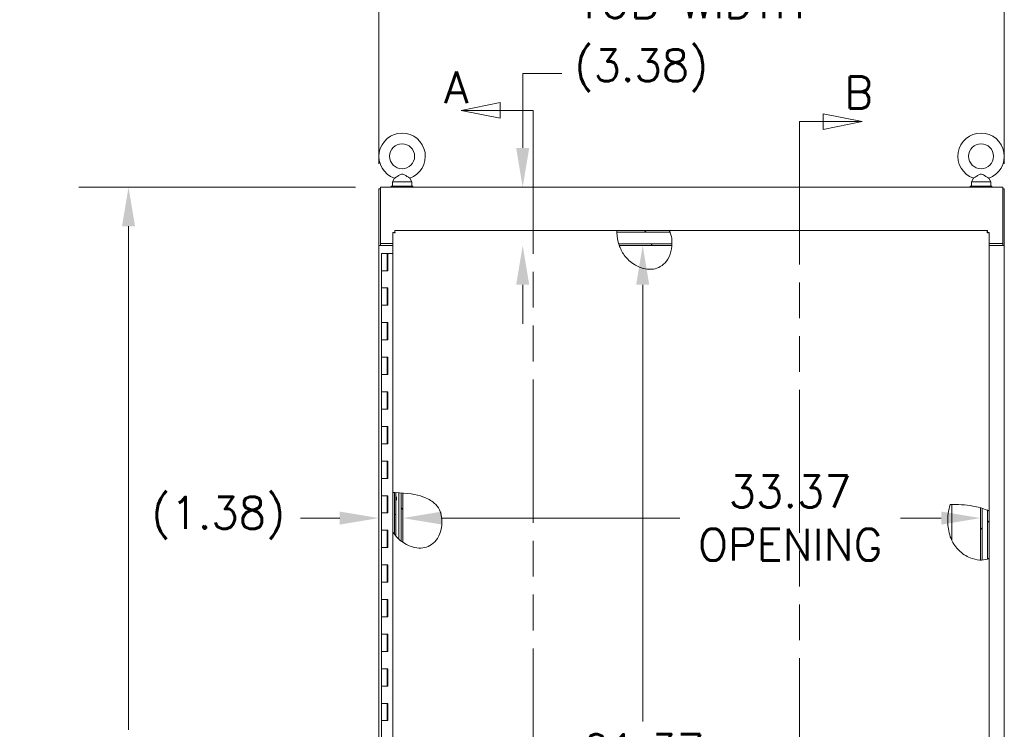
# Model space of a CAD drawing. Header units: inches. Extents: x 3 to 388, y 9 to 244.
# Tile 31 of 53: x 123 to 180, y 151 to 192. Entities that reach past the tile are written whole.
import ezdxf

# ---------------------------------------------------------------- set-up
doc = ezdxf.new("R2010")
doc.units = ezdxf.units.IN
doc.header["$LTSCALE"] = 23
doc.header["$MEASUREMENT"] = 0
doc.linetypes.add('DOUBLE_DASH_CHAIN', pattern=[1.2403, 0.6614, -0.0827, 0.1654, -0.0827, 0.1654, -0.0827])
for name, color, linetype, lineweight in [('Dimension (ANSI)', 7, 'Continuous', 5), ('Hatch (ANSI)', 7, 'Continuous', 5), ('Section Line (ANSI)', 7, 'DOUBLE_DASH_CHAIN', 5), ('Symbol (ANSI)', 7, 'Continuous', 5), ('Visible (ANSI)', 7, 'Continuous', 5)]:
    doc.layers.add(name, color=color, linetype=linetype, lineweight=lineweight)
doc.styles.add('ROMANS', font='romans.shx')
doc.dimstyles.new('Default (ANSI)', dxfattribs={"dimscale": 23, "dimtxt": 0.08, "dimasz": 0.098425, "dimexe": 0.125, "dimexo": 0.0625, "dimgap": 0.031496, "dimtad": 0, "dimtih": 1, "dimtoh": 1, "dimrnd": 1e-08, "dimzin": 0, "dimdsep": 46, "dimtxsty": 'ROMANS', "dimcen": 0.09, "dimdle": 0.393701, "dimclrd": 256, "dimclre": 256, "dimclrt": 256, "dimadec": 0, "dimazin": 0, "dimtfac": 1.25, "dimtofl": 0, "dimtmove": 0, "dimatfit": 3, "dimfxl": 0, "dimtolj": 1, "dimtzin": 0, "dimlwd": -1, "dimlwe": -1, "dimarcsym": 0})
doc.dimstyles.new('Default (ANSI)$7', dxfattribs={"dimscale": 23, "dimtxt": 0.08, "dimasz": 0.098425, "dimexe": 0.125, "dimexo": 0.0625, "dimgap": 0.031496, "dimtad": 0, "dimtih": 1, "dimtoh": 1, "dimrnd": 1e-08, "dimzin": 0, "dimdsep": 46, "dimtxsty": 'ROMANS', "dimcen": 0.09, "dimdle": 0.393701, "dimclrd": 256, "dimclre": 256, "dimclrt": 256, "dimadec": 0, "dimazin": 0, "dimtfac": 1.25, "dimtofl": 0, "dimtmove": 0, "dimatfit": 3, "dimfxl": 0, "dimtolj": 1, "dimtzin": 0, "dimlwd": -1, "dimlwe": -1, "dimarcsym": 0})

# ---------------------------------------------------------------- blocks, each defined once
blk = doc.blocks.new('2dTransSection0')
at = {"layer": 'Section Line (ANSI)', "linetype": 'Continuous'}
for p, q in [((6.5655, 8.137), (6.4675, 8.1175)), ((6.5655, 8.098), (6.5655, 8.137)), ((6.5655, 8.1175), (6.4675, 8.1175)), ((6.4675, 8.1175), (6.5655, 8.098)), ((6.6478, 8.1175), (6.5655, 8.1175)), ((6.6478, 8.1175), (6.6478, 8.1016)), ((6.5327, 4.448), (6.4347, 4.4285)), ((6.5327, 4.4285), (6.4347, 4.4285)), ((6.4347, 4.4285), (6.5327, 4.409)), ((6.5327, 4.409), (6.5327, 4.448)), ((6.6478, 4.4285), (6.5327, 4.4285)), ((6.6478, 4.4444), (6.6478, 4.4285))]:
    blk.add_line(p, q, dxfattribs=at)
at = {"layer": 'Section Line (ANSI)', "linetype": 'DOUBLE_DASH_CHAIN', "ltscale": 0.023691}
blk.add_line((6.6478, 8.1175), (6.6478, 4.4285), dxfattribs=at)
at = {"layer": 'Section Line (ANSI)', "linetype": 'Continuous', "flags": 128}
for points in [[(6.5655, 8.137), (6.4675, 8.1175)], [(6.5327, 4.448), (6.4347, 4.4285)]]:
    blk.add_lwpolyline(points, dxfattribs=at)
at = {"layer": 'Section Line (ANSI)'}
for points in [[(6.5655, 8.137), (6.4675, 8.1175), (6.5655, 8.098), (6.5655, 8.137)], [(6.5327, 4.448), (6.4347, 4.4285), (6.5327, 4.409), (6.5327, 4.448)]]:
    blk.add_solid(points, dxfattribs=at)
at = {"layer": 'Section Line (ANSI)', "insert": (6.4242, 8.1352), "char_height": 0.08, "attachment_point": 7, "line_spacing_factor": 2.283283, "style": 'ROMANS'}
blk.add_mtext('A', dxfattribs=at)
at = {"layer": 'Section Line (ANSI)', "insert": (6.3928, 4.3154), "char_height": 0.08, "attachment_point": 7, "style": 'ROMANS'}
blk.add_mtext('A', dxfattribs=at)
blk = doc.blocks.new('2dTransSection1')
at = {"layer": 'Section Line (ANSI)', "linetype": 'DOUBLE_DASH_CHAIN', "ltscale": 0.023624}
blk.add_line((7.3166, 8.0892), (7.3166, 4.5281), dxfattribs=at)
at = {"layer": 'Section Line (ANSI)', "linetype": 'Continuous'}
for p, q in [((7.3166, 8.0892), (7.3166, 8.0734)), ((7.3166, 8.0892), (7.3765, 8.0892)), ((7.4745, 8.0892), (7.3765, 8.1087)), ((7.3765, 8.1087), (7.3765, 8.0697)), ((7.3765, 8.0892), (7.4745, 8.0892)), ((7.3765, 8.0697), (7.4745, 8.0892)), ((7.3166, 4.5439), (7.3166, 4.5281)), ((7.3166, 4.5281), (7.3989, 4.5281)), ((7.4969, 4.5281), (7.3989, 4.5476)), ((7.3989, 4.5476), (7.3989, 4.5086)), ((7.3989, 4.5281), (7.4969, 4.5281)), ((7.3989, 4.5086), (7.4969, 4.5281))]:
    blk.add_line(p, q, dxfattribs=at)
at = {"layer": 'Section Line (ANSI)', "linetype": 'Continuous', "flags": 128}
for points in [[(7.3765, 8.0697), (7.4745, 8.0892)], [(7.3989, 4.5086), (7.4969, 4.5281)]]:
    blk.add_lwpolyline(points, dxfattribs=at)
at = {"layer": 'Section Line (ANSI)'}
for points in [[(7.3765, 8.0697), (7.4745, 8.0892), (7.3765, 8.1087), (7.3765, 8.0697)], [(7.3989, 4.5086), (7.4969, 4.5281), (7.3989, 4.5476), (7.3989, 4.5086)]]:
    blk.add_solid(points, dxfattribs=at)
at = {"layer": 'Section Line (ANSI)', "char_height": 0.08, "attachment_point": 7, "style": 'ROMANS'}
for insert in [(7.4294, 8.1224), (7.5249, 4.4584)]:
    blk.add_mtext('B', dxfattribs=dict(at, insert=insert))
blk = doc.blocks.new('*D10')
at = {"layer": 'Defpoints', "color": 0}
for p in [(180.117, 194.491), (143.992, 182.171), (180.117, 182.171)]:
    blk.add_point(p, dxfattribs=at)
at = {"layer": 'Dimension (ANSI)'}
for p, q in [((143.992, 183.609), (143.992, 197.366)), ((180.117, 183.609), (180.117, 197.366)), ((146.256, 194.491), (154.057, 194.491)), ((177.853, 194.491), (170.051, 194.491))]:
    blk.add_line(p, q, dxfattribs=at)
for points in [[(146.256, 194.868), (146.256, 194.113), (143.992, 194.491)], [(177.853, 194.868), (177.853, 194.113), (180.117, 194.491)]]:
    blk.add_solid(points, dxfattribs=at)
at = {"layer": 'Dimension (ANSI)', "insert": (162.054, 194.491), "char_height": 1.84, "attachment_point": 5, "style": 'ROMANS'}
blk.add_mtext('\\A1;36.12\\PTUB WIDTH', dxfattribs=at)
blk = doc.blocks.new('*D11')
at = {"layer": 'Defpoints', "color": 0}
for p in [(144.085, 182.265), (129.531, 110.14), (144.085, 110.14)]:
    blk.add_point(p, dxfattribs=at)
at = {"layer": 'Dimension (ANSI)'}
for p, q in [((142.648, 182.265), (126.656, 182.265)), ((129.531, 180.001), (129.531, 150.913)), ((129.531, 112.404), (129.531, 141.491)), ((142.648, 110.14), (126.656, 110.14))]:
    blk.add_line(p, q, dxfattribs=at)
for points in [[(129.154, 180.001), (129.908, 180.001), (129.531, 182.265)], [(129.154, 112.404), (129.908, 112.404), (129.531, 110.14)]]:
    blk.add_solid(points, dxfattribs=at)
at = {"layer": 'Dimension (ANSI)', "insert": (129.531, 146.202), "char_height": 1.84, "attachment_point": 5, "style": 'ROMANS'}
blk.add_mtext('\\A1;72.12\\PTUB\\PHEIGHT', dxfattribs=at)
blk = doc.blocks.new('*D37')
at = {"layer": 'Defpoints', "color": 0}
for p in [(145.367, 163.424), (178.742, 163.424), (178.742, 163.143)]:
    blk.add_point(p, dxfattribs=at)
at = {"layer": 'Dimension (ANSI)'}
for p, q in [((147.631, 163.143), (161.374, 163.143)), ((176.478, 163.143), (174.126, 163.143))]:
    blk.add_line(p, q, dxfattribs=at)
for points in [[(147.631, 163.52), (147.631, 162.766), (145.367, 163.143)], [(176.478, 163.52), (176.478, 162.766), (178.742, 163.143)]]:
    blk.add_solid(points, dxfattribs=at)
at = {"layer": 'Dimension (ANSI)', "insert": (167.75, 163.143), "char_height": 1.84, "attachment_point": 5, "style": 'ROMANS'}
blk.add_mtext('\\A1;33.37\\POPENING', dxfattribs=at)
blk = doc.blocks.new('*D38')
at = {"layer": 'Defpoints', "color": 0}
for p in [(159.231, 178.89), (159.231, 117.515), (159.231, 117.515)]:
    blk.add_point(p, dxfattribs=at)
at = {"layer": 'Dimension (ANSI)'}
for p, q in [((159.231, 176.626), (159.231, 151.38)), ((159.231, 119.779), (159.231, 145.025))]:
    blk.add_line(p, q, dxfattribs=at)
for points in [[(158.853, 176.626), (159.608, 176.626), (159.231, 178.89)], [(158.853, 119.779), (159.608, 119.779), (159.231, 117.515)]]:
    blk.add_solid(points, dxfattribs=at)
at = {"layer": 'Dimension (ANSI)', "insert": (159.231, 148.202), "char_height": 1.84, "attachment_point": 5, "style": 'ROMANS'}
blk.add_mtext('\\A1;61.37\\POPENING', dxfattribs=at)
blk = doc.blocks.new('*D39')
at = {"layer": 'Defpoints', "color": 0}
for p in [(152.3, 182.265), (159.231, 182.265), (159.231, 178.89)]:
    blk.add_point(p, dxfattribs=at)
at = {"layer": 'Dimension (ANSI)'}
for p, q in [((152.3, 184.529), (152.3, 188.825)), ((152.3, 188.825), (154.563, 188.825)), ((152.3, 176.626), (152.3, 174.362))]:
    blk.add_line(p, q, dxfattribs=at)
for points in [[(151.922, 184.529), (152.677, 184.529), (152.3, 182.265)], [(151.922, 176.626), (152.677, 176.626), (152.3, 178.89)]]:
    blk.add_solid(points, dxfattribs=at)
at = {"layer": 'Dimension (ANSI)', "insert": (155.288, 190.227), "char_height": 1.84, "attachment_point": 1, "style": 'ROMANS'}
blk.add_mtext('\\A1;(3.38)', dxfattribs=at)
blk = doc.blocks.new('*D40')
at = {"layer": 'Defpoints', "color": 0}
for p in [(143.992, 163.143), (143.992, 163.143), (145.367, 163.143)]:
    blk.add_point(p, dxfattribs=at)
at = {"layer": 'Dimension (ANSI)'}
for p, q in [((141.728, 163.143), (139.464, 163.143)), ((147.631, 163.143), (149.894, 163.143))]:
    blk.add_line(p, q, dxfattribs=at)
for points in [[(141.728, 163.52), (141.728, 162.766), (143.992, 163.143)], [(147.631, 163.52), (147.631, 162.766), (145.367, 163.143)]]:
    blk.add_solid(points, dxfattribs=at)
at = {"layer": 'Dimension (ANSI)', "insert": (130.854, 163.143), "char_height": 1.84, "attachment_point": 4, "style": 'ROMANS'}
blk.add_mtext('\\A1;(1.38)', dxfattribs=at)

msp = doc.modelspace()

# ---------------------------------------------------------------- hatches: boundary and pattern name
at = {"layer": 'Hatch (ANSI)'}
h = msp.add_hatch(dxfattribs=at)
h.set_pattern_fill('ANSI31', color=256, scale=23, style=0)
edge = h.paths.add_edge_path()
edge.add_spline(control_points=[(179.1485, 163.5936), (179.1489, 163.5935), (179.1492, 163.5934), (179.1666, 163.5854), (179.1826, 163.5778), (179.2075, 163.5657), (179.217, 163.5609), (179.2318, 163.5534), (179.2371, 163.5507), (179.2415, 163.5485), (179.2422, 163.5481), (179.2422, 163.5481)], knot_values=[1.3186379, 1.3186379, 1.3186379, 1.3186379, 1.3214383, 1.3214383, 1.4682436, 1.4682436, 1.583301, 1.583301, 1.6957656, 1.6957656, 1.7575326, 1.7575326, 1.7575326, 1.7575326], degree=3, periodic=0)
edge.add_line((179.2422, 163.5481), (179.2422, 160.8156))
edge.add_spline(control_points=[(179.2422, 160.8156), (179.2422, 160.8156), (179.2422, 160.8155), (179.2419, 160.8154), (179.2387, 160.814), (179.2268, 160.8089), (179.2178, 160.8051), (179.1953, 160.7961), (179.182, 160.7911), (179.1614, 160.7838), (179.155, 160.7816), (179.1485, 160.7794)], knot_values=[0.2245835, 0.2245835, 0.2245835, 0.2245835, 0.2317574, 0.2317574, 0.3485308, 0.3485308, 0.4754524, 0.4754524, 0.6024476, 0.6024476, 0.6560131, 0.6560131, 0.6560131, 0.6560131], degree=3, periodic=0)
edge.add_line((179.1485, 160.7794), (179.1485, 163.5936))
edge = h.paths.add_edge_path()
edge.add_line((157.7422, 179.7505), (160.7644, 179.7505))
edge.add_spline(control_points=[(160.7644, 179.7505), (160.7644, 179.7505), (160.7657, 179.7481), (160.7707, 179.7382), (160.7749, 179.7301), (160.7852, 179.7088), (160.7914, 179.6956), (160.8013, 179.6732), (160.8048, 179.6652), (160.8083, 179.6568)], knot_values=[2.425122, 2.425122, 2.425122, 2.425122, 2.5331198, 2.5331198, 2.6582236, 2.6582236, 2.791934, 2.791934, 2.8626661, 2.8626661, 2.8626661, 2.8626661], degree=3, periodic=0)
edge.add_line((160.8083, 179.6568), (157.744, 179.6568))
edge.add_spline(control_points=[(157.744, 179.6568), (157.744, 179.658), (157.7439, 179.6592), (157.7434, 179.6745), (157.7431, 179.6878), (157.7426, 179.7109), (157.7424, 179.7206), (157.7422, 179.737), (157.7422, 179.7432), (157.7422, 179.7493), (157.7422, 179.7505), (157.7422, 179.7505)], knot_values=[1.2340306, 1.2340306, 1.2340306, 1.2340306, 1.2434381, 1.2434381, 1.3556903, 1.3556903, 1.4616598, 1.4616598, 1.575365, 1.575365, 1.6534832, 1.6534832, 1.6534832, 1.6534832], degree=3, periodic=0)
edge = h.paths.add_edge_path()
edge.add_line((144.8047, 162.3372), (144.8047, 164.6236))
edge.add_spline(control_points=[(144.8047, 164.6236), (144.8047, 164.6236), (144.8047, 164.6236), (144.8047, 164.6236), (144.8081, 164.6235), (144.8209, 164.6233), (144.8301, 164.6231), (144.8509, 164.6226), (144.8618, 164.6223), (144.8815, 164.6218), (144.8899, 164.6216), (144.8984, 164.6214)], knot_values=[2.3273062, 2.3273062, 2.3273062, 2.3273062, 2.3273555, 2.3273555, 2.4546937, 2.4546937, 2.5780604, 2.5780604, 2.6791295, 2.6791295, 2.7468523, 2.7468523, 2.7468523, 2.7468523], degree=3, periodic=0)
edge.add_line((144.8984, 164.6214), (144.8984, 162.2011))
edge.add_spline(control_points=[(144.8984, 162.2011), (144.897, 162.2031), (144.8956, 162.205), (144.8813, 162.2242), (144.8686, 162.2417), (144.8421, 162.2799), (144.8296, 162.2987), (144.8154, 162.3205), (144.8109, 162.3275), (144.806, 162.3352), (144.8048, 162.3371), (144.8047, 162.3372), (144.8047, 162.3372), (144.8047, 162.3372)], knot_values=[1.6400022, 1.6400022, 1.6400022, 1.6400022, 1.6558063, 1.6558063, 1.798006, 1.798006, 1.9803154, 1.9803154, 2.0850056, 2.0850056, 2.15897, 2.15897, 2.1617694, 2.1617694, 2.1617694, 2.1617694], degree=3, periodic=0)
edge = h.paths.add_edge_path()
edge.add_spline(control_points=[(160.8696, 117.2192), (160.8682, 117.2129), (160.8667, 117.2067), (160.8616, 117.1853), (160.858, 117.1713), (160.8524, 117.1497), (160.8501, 117.1415), (160.8469, 117.1297), (160.8459, 117.1263), (160.8457, 117.1256), (160.8457, 117.1255), (160.8457, 117.1255)], knot_values=[1.3107958, 1.3107958, 1.3107958, 1.3107958, 1.3616953, 1.3616953, 1.4928022, 1.4928022, 1.6058726, 1.6058726, 1.7221031, 1.7221031, 1.7355904, 1.7355904, 1.7355904, 1.7355904], degree=3, periodic=0)
edge.add_line((160.8457, 117.1255), (158.0575, 117.1255))
edge.add_spline(control_points=[(158.0575, 117.1255), (158.0575, 117.1255), (158.0575, 117.1255), (158.0574, 117.1256), (158.0559, 117.1282), (158.0499, 117.1386), (158.0451, 117.1468), (158.0328, 117.1689), (158.0249, 117.1832), (158.0131, 117.2054), (158.0095, 117.2122), (158.0059, 117.2192)], knot_values=[0.4583096, 0.4583096, 0.4583096, 0.4583096, 0.4606297, 0.4606297, 0.5711122, 0.5711122, 0.6965096, 0.6965096, 0.8416349, 0.8416349, 0.903204, 0.903204, 0.903204, 0.903204], degree=3, periodic=0)
edge.add_line((158.0059, 117.2192), (160.8696, 117.2192))
h = msp.add_hatch(dxfattribs=at)
h.set_pattern_fill('ANSI31', color=256, scale=23, angle=15, style=0)
edge = h.paths.add_edge_path()
edge.add_line((160.9144, 178.8899), (157.8803, 178.8899))
edge.add_spline(control_points=[(157.8803, 178.8899), (157.8766, 178.9005), (157.873, 178.9112), (157.8628, 178.9424), (157.8564, 178.9629), (157.8503, 178.9836)], knot_values=[14.1009587, 14.1009587, 14.1009587, 14.1009587, 14.1853918, 14.1853918, 14.3472115, 14.3472115, 14.3472115, 14.3472115], degree=3, periodic=0)
edge.add_line((157.8503, 178.9836), (160.9197, 178.9836))
edge.add_spline(control_points=[(160.9197, 178.9836), (160.9187, 178.9524), (160.9169, 178.9211), (160.9144, 178.8899)], knot_values=[1.7140287, 1.7140287, 1.7140287, 1.7140287, 1.9467471, 1.9467471, 1.9467471, 1.9467471], degree=3, periodic=0)
h = msp.add_hatch(dxfattribs=at)
h.set_pattern_fill('ANSI31', color=256, scale=23, angle=-15, style=0)
edge = h.paths.add_edge_path()
edge.add_line((144.8984, 162.2011), (144.8984, 164.6214))
edge.add_spline(control_points=[(144.8984, 164.6214), (144.9034, 164.6212), (144.9085, 164.6211), (144.9164, 164.6209), (144.9191, 164.6208), (144.9234, 164.6207), (144.925, 164.6206), (144.9277, 164.6205), (144.9287, 164.6205), (144.9297, 164.6205)], knot_values=[2.7468523, 2.7468523, 2.7468523, 2.7468523, 2.78639, 2.78639, 2.8070082, 2.8070082, 2.8194695, 2.8194695, 2.8271928, 2.8271928, 2.8271928, 2.8271928], degree=3, periodic=0)
edge.add_spline(control_points=[(144.9297, 164.6205), (144.9444, 164.62), (144.9589, 164.6195), (144.9734, 164.619)], knot_values=[0.0501421, 0.0501421, 0.0501421, 0.0501421, 0.1624617, 0.1624617, 0.1624617, 0.1624617], degree=3, periodic=0)
edge.add_line((144.9734, 164.619), (144.9734, 162.1071))
edge.add_spline(control_points=[(144.9734, 162.1071), (144.9586, 162.1247), (144.944, 162.1425), (144.9297, 162.1606)], knot_values=[44.689381, 44.689381, 44.689381, 44.689381, 45.2206077, 45.2206077, 45.2206077, 45.2206077], degree=3, periodic=0)
edge.add_spline(control_points=[(144.9297, 162.1606), (144.9279, 162.1628), (144.9262, 162.165), (144.9157, 162.1784), (144.907, 162.1898), (144.8984, 162.2011)], knot_values=[1.5282718, 1.5282718, 1.5282718, 1.5282718, 1.5467473, 1.5467473, 1.6400022, 1.6400022, 1.6400022, 1.6400022], degree=3, periodic=0)
h = msp.add_hatch(dxfattribs=at)
h.set_pattern_fill('ANSI31', color=256, scale=23, angle=90, style=0)
edge = h.paths.add_edge_path()
edge.add_spline(control_points=[(145.273, 164.6035), (145.3047, 164.6013), (145.3359, 164.599), (145.3667, 164.5965)], knot_values=[0.9668058, 0.9668058, 0.9668058, 0.9668058, 1.2322503, 1.2322503, 1.2322503, 1.2322503], degree=3, periodic=0)
edge.add_line((145.3667, 164.5965), (145.3667, 161.7493))
edge.add_spline(control_points=[(145.3667, 161.7493), (145.3349, 161.7716), (145.3036, 161.7947), (145.273, 161.8187)], knot_values=[40.5877143, 40.5877143, 40.5877143, 40.5877143, 41.4839316, 41.4839316, 41.4839316, 41.4839316], degree=3, periodic=0)
edge.add_line((145.273, 161.8187), (145.273, 164.6035))
h = msp.add_hatch(dxfattribs=at)
h.set_pattern_fill('ANSI31', color=256, scale=23, style=0)
edge = h.paths.add_edge_path()
edge.add_line((178.7417, 160.7186), (178.7417, 163.7405))
edge.add_spline(control_points=[(178.7417, 163.7405), (178.7731, 163.7316), (178.8044, 163.7224), (178.8354, 163.7126)], knot_values=[4.3928866, 4.3928866, 4.3928866, 4.3928866, 4.634088, 4.634088, 4.634088, 4.634088], degree=3, periodic=0)
edge.add_line((178.8354, 163.7126), (178.8354, 160.7205))
edge.add_spline(control_points=[(178.8354, 160.7205), (178.8043, 160.7188), (178.773, 160.7182), (178.7417, 160.7186)], knot_values=[0.7859485, 0.7859485, 0.7859485, 0.7859485, 1.0253256, 1.0253256, 1.0253256, 1.0253256], degree=3, periodic=0)

# ---------------------------------------------------------------- linework, layer by layer
at = {"layer": 'Visible (ANSI)'}
for p, q in [((144.8922, 182.7828), (144.7754, 182.5774)), ((144.7754, 182.5774), (145.8954, 182.5774)), ((144.7754, 182.5774), (144.7754, 182.3274)), ((145.7787, 182.7828), (145.8954, 182.5774)), ((145.8954, 182.5774), (145.8954, 182.3274)), ((178.3298, 182.7828), (178.213, 182.5774)), ((178.213, 182.5774), (179.333, 182.5774)), ((178.213, 182.5774), (178.213, 182.3274)), ((179.2163, 182.7828), (179.333, 182.5774)), ((179.333, 182.5774), (179.333, 182.3274)), ((143.9917, 182.1712), (143.9917, 178.8901)), ((144.0854, 182.1712), (143.9917, 182.1712)), ((144.0854, 182.2649), (180.023, 182.2649)), ((144.0854, 182.2649), (144.0854, 182.1399)), ((144.0854, 179.0148), (144.0854, 182.1399)), ((144.7104, 182.3274), (145.9604, 182.3274)), ((144.7104, 182.2649), (144.7104, 182.3274)), ((145.9604, 182.2649), (145.9604, 182.3274)), ((179.398, 182.3274), (178.148, 182.3274)), ((178.148, 182.3274), (178.148, 182.2649)), ((179.398, 182.3274), (179.398, 182.2649)), ((180.023, 182.1399), (180.023, 182.2649)), ((180.1167, 182.1712), (180.023, 182.1712)), ((180.023, 182.1399), (180.023, 179.0148)), ((180.1167, 182.1712), (180.1167, 178.8901)), ((144.9095, 179.7505), (157.7422, 179.7505)), ((144.9095, 179.6568), (144.9095, 179.7505)), ((157.7422, 179.7505), (160.7644, 179.7505)), ((160.7644, 179.7505), (179.1375, 179.7505)), ((179.1375, 179.6568), (179.1375, 179.7505)), ((144.8047, 164.6236), (144.8047, 179.6458)), ((144.8984, 179.6458), (144.8047, 179.6458)), ((160.8083, 179.6568), (157.744, 179.6568)), ((179.1485, 179.6458), (179.2422, 179.6458)), ((179.2422, 179.6458), (179.2422, 163.5481)), ((143.9917, 178.8899), (143.9917, 178.8901)), ((143.9917, 178.8901), (144.0854, 178.8901)), ((144.1167, 178.8899), (143.9917, 178.8899)), ((143.9917, 117.5149), (143.9917, 178.8899)), ((144.0854, 179.0148), (144.0854, 178.8901)), ((144.0854, 179.0148), (144.8047, 179.0148)), ((144.0854, 178.8901), (144.0854, 178.8899)), ((144.1167, 178.8899), (144.8047, 178.8899)), ((157.8503, 178.9836), (160.9197, 178.9836)), ((160.9144, 178.8899), (157.8803, 178.8899)), ((179.2422, 179.0148), (180.023, 179.0148)), ((179.2422, 178.8899), (179.9918, 178.8899)), ((180.1167, 178.8899), (179.9918, 178.8899)), ((180.023, 179.0148), (180.023, 178.8901)), ((180.023, 178.8901), (180.1167, 178.8901)), ((180.023, 178.8899), (180.023, 178.8901)), ((180.1167, 178.8901), (180.1167, 178.8899)), ((180.1167, 178.8899), (180.1167, 117.5149)), ((144.146, 178.4379), (144.476, 178.4379)), ((144.146, 177.4379), (144.146, 178.4379)), ((144.4983, 178.4379), (144.476, 178.4379)), ((144.476, 177.4379), (144.476, 178.4379)), ((144.4983, 177.4379), (144.4983, 178.4379)), ((144.4983, 178.4379), (144.505, 178.4379)), ((144.505, 178.4379), (144.505, 177.4379)), ((144.8047, 178.4379), (144.505, 178.4379)), ((144.3257, 177.4379), (144.146, 177.4379)), ((144.146, 177.4379), (144.3257, 177.4379)), ((144.146, 176.4379), (144.146, 177.4379)), ((144.505, 177.4379), (144.3257, 177.4379)), ((144.146, 176.4379), (144.3257, 176.4379)), ((144.146, 175.4379), (144.146, 176.4379)), ((144.3257, 176.4379), (144.146, 176.4379)), ((144.3257, 176.4379), (144.505, 176.4379)), ((144.476, 175.4379), (144.476, 176.4379)), ((144.4983, 175.4379), (144.4983, 176.4379)), ((144.505, 176.4379), (144.505, 175.4379)), ((144.3257, 175.4379), (144.146, 175.4379)), ((144.146, 175.4379), (144.3257, 175.4379)), ((144.146, 174.4379), (144.146, 175.4379)), ((144.505, 175.4379), (144.3257, 175.4379)), ((144.146, 174.4379), (144.3257, 174.4379)), ((144.146, 173.4379), (144.146, 174.4379)), ((144.3257, 174.4379), (144.146, 174.4379)), ((144.3257, 174.4379), (144.505, 174.4379)), ((144.476, 173.4379), (144.476, 174.4379)), ((144.4983, 173.4379), (144.4983, 174.4379)), ((144.505, 174.4379), (144.505, 173.4379)), ((144.3257, 173.4379), (144.146, 173.4379)), ((144.146, 173.4379), (144.3257, 173.4379)), ((144.146, 172.4379), (144.146, 173.4379)), ((144.505, 173.4379), (144.3257, 173.4379)), ((144.146, 172.4379), (144.3257, 172.4379)), ((144.146, 171.4379), (144.146, 172.4379)), ((144.3257, 172.4379), (144.146, 172.4379)), ((144.3257, 172.4379), (144.505, 172.4379)), ((144.476, 171.4379), (144.476, 172.4379)), ((144.4983, 171.4379), (144.4983, 172.4379)), ((144.505, 172.4379), (144.505, 171.4379)), ((144.3257, 171.4379), (144.146, 171.4379)), ((144.146, 171.4379), (144.3257, 171.4379)), ((144.146, 170.4379), (144.146, 171.4379)), ((144.505, 171.4379), (144.3257, 171.4379)), ((144.146, 170.4379), (144.3257, 170.4379)), ((144.146, 169.4379), (144.146, 170.4379)), ((144.3257, 170.4379), (144.146, 170.4379)), ((144.3257, 170.4379), (144.505, 170.4379)), ((144.476, 169.4379), (144.476, 170.4379)), ((144.4983, 169.4379), (144.4983, 170.4379)), ((144.505, 170.4379), (144.505, 169.4379)), ((144.3257, 169.4379), (144.146, 169.4379)), ((144.146, 169.4379), (144.3257, 169.4379)), ((144.146, 168.4379), (144.146, 169.4379)), ((144.505, 169.4379), (144.3257, 169.4379)), ((144.146, 168.4379), (144.3257, 168.4379)), ((144.146, 167.4379), (144.146, 168.4379)), ((144.3257, 168.4379), (144.146, 168.4379)), ((144.3257, 168.4379), (144.505, 168.4379)), ((144.476, 167.4379), (144.476, 168.4379)), ((144.4983, 167.4379), (144.4983, 168.4379)), ((144.505, 168.4379), (144.505, 167.4379)), ((144.3257, 167.4379), (144.146, 167.4379)), ((144.146, 167.4379), (144.3257, 167.4379)), ((144.146, 166.4379), (144.146, 167.4379)), ((144.505, 167.4379), (144.3257, 167.4379)), ((144.146, 166.4379), (144.3257, 166.4379)), ((144.146, 165.4379), (144.146, 166.4379)), ((144.3257, 166.4379), (144.146, 166.4379)), ((144.3257, 166.4379), (144.505, 166.4379)), ((144.476, 165.4379), (144.476, 166.4379)), ((144.4983, 165.4379), (144.4983, 166.4379)), ((144.505, 166.4379), (144.505, 165.4379)), ((144.3257, 165.4379), (144.146, 165.4379)), ((144.146, 165.4379), (144.3257, 165.4379)), ((144.146, 164.4379), (144.146, 165.4379)), ((144.505, 165.4379), (144.3257, 165.4379)), ((144.146, 164.4379), (144.3257, 164.4379)), ((144.146, 163.4379), (144.146, 164.4379)), ((144.3257, 164.4379), (144.146, 164.4379)), ((144.3257, 164.4379), (144.505, 164.4379)), ((144.476, 163.4379), (144.476, 164.4379)), ((144.4983, 163.4379), (144.4983, 164.4379)), ((144.505, 164.4379), (144.505, 163.4379)), ((144.8047, 162.3372), (144.8047, 164.6236)), ((144.8984, 164.6214), (144.8984, 162.2011)), ((144.8984, 162.2011), (144.8984, 164.6214)), ((144.9734, 164.619), (144.9734, 162.1071)), ((145.141, 161.9315), (145.141, 164.6116)), ((145.273, 161.8187), (145.273, 164.6035)), ((145.3667, 164.5965), (145.3667, 161.7493)), ((177.0922, 161.8405), (177.0895, 163.9322)), ((144.3257, 163.4379), (144.146, 163.4379)), ((144.146, 163.4379), (144.3257, 163.4379)), ((144.146, 162.4379), (144.146, 163.4379)), ((144.505, 163.4379), (144.3257, 163.4379)), ((178.7417, 160.7186), (178.7417, 163.7405)), ((178.8354, 163.7126), (178.8354, 160.7205)), ((179.1485, 160.7794), (179.1485, 163.5936)), ((179.2422, 163.5481), (179.2422, 160.8156)), ((144.146, 162.4379), (144.3257, 162.4379)), ((144.146, 161.4379), (144.146, 162.4379)), ((144.3257, 162.4379), (144.146, 162.4379)), ((144.3257, 162.4379), (144.505, 162.4379)), ((144.476, 161.4379), (144.476, 162.4379)), ((144.4983, 161.4379), (144.4983, 162.4379)), ((144.505, 162.4379), (144.505, 161.4379)), ((144.8047, 117.2303), (144.8047, 162.3372)), ((144.3257, 161.4379), (144.146, 161.4379)), ((144.146, 161.4379), (144.3257, 161.4379)), ((144.146, 160.4379), (144.146, 161.4379)), ((144.505, 161.4379), (144.3257, 161.4379)), ((144.146, 160.4379), (144.3257, 160.4379)), ((144.146, 159.4379), (144.146, 160.4379)), ((144.3257, 160.4379), (144.146, 160.4379)), ((144.3257, 160.4379), (144.505, 160.4379)), ((144.476, 159.4379), (144.476, 160.4379)), ((144.4983, 159.4379), (144.4983, 160.4379)), ((144.505, 160.4379), (144.505, 159.4379)), ((179.2422, 160.8156), (179.2422, 117.2303)), ((144.3257, 159.4379), (144.146, 159.4379)), ((144.146, 159.4379), (144.3257, 159.4379)), ((144.146, 158.4379), (144.146, 159.4379)), ((144.505, 159.4379), (144.3257, 159.4379)), ((144.146, 158.4379), (144.3257, 158.4379)), ((144.146, 157.4379), (144.146, 158.4379)), ((144.3257, 158.4379), (144.146, 158.4379)), ((144.3257, 158.4379), (144.505, 158.4379)), ((144.476, 157.4379), (144.476, 158.4379)), ((144.4983, 157.4379), (144.4983, 158.4379)), ((144.505, 158.4379), (144.505, 157.4379)), ((144.3257, 157.4379), (144.146, 157.4379)), ((144.146, 157.4379), (144.3257, 157.4379)), ((144.146, 156.4379), (144.146, 157.4379)), ((144.505, 157.4379), (144.3257, 157.4379)), ((144.146, 156.4379), (144.3257, 156.4379)), ((144.146, 155.4379), (144.146, 156.4379)), ((144.3257, 156.4379), (144.146, 156.4379)), ((144.3257, 156.4379), (144.505, 156.4379)), ((144.476, 155.4379), (144.476, 156.4379)), ((144.4983, 155.4379), (144.4983, 156.4379)), ((144.505, 156.4379), (144.505, 155.4379)), ((144.3257, 155.4379), (144.146, 155.4379)), ((144.146, 155.4379), (144.3257, 155.4379)), ((144.146, 154.4379), (144.146, 155.4379)), ((144.505, 155.4379), (144.3257, 155.4379)), ((144.146, 154.4379), (144.3257, 154.4379)), ((144.146, 153.4379), (144.146, 154.4379)), ((144.3257, 154.4379), (144.146, 154.4379)), ((144.3257, 154.4379), (144.505, 154.4379)), ((144.476, 153.4379), (144.476, 154.4379)), ((144.4983, 153.4379), (144.4983, 154.4379)), ((144.505, 154.4379), (144.505, 153.4379)), ((144.3257, 153.4379), (144.146, 153.4379)), ((144.146, 153.4379), (144.3257, 153.4379)), ((144.146, 152.4379), (144.146, 153.4379)), ((144.505, 153.4379), (144.3257, 153.4379)), ((144.146, 152.4379), (144.3257, 152.4379)), ((144.146, 151.4379), (144.146, 152.4379)), ((144.3257, 152.4379), (144.146, 152.4379)), ((144.3257, 152.4379), (144.505, 152.4379)), ((144.476, 151.4379), (144.476, 152.4379)), ((144.4983, 151.4379), (144.4983, 152.4379)), ((144.505, 152.4379), (144.505, 151.4379)), ((144.3257, 151.4379), (144.146, 151.4379)), ((144.146, 151.4379), (144.3257, 151.4379)), ((144.146, 150.4379), (144.146, 151.4379)), ((144.505, 151.4379), (144.3257, 151.4379))]:
    msp.add_line(p, q, dxfattribs=at)
for centre in [(145.3354, 184.0474), (178.773, 184.0474)]:
    msp.add_circle(centre, 0.72, dxfattribs=at)
for centre, radius, start, end in [((145.3354, 184.0474), 1.34, 289.31735, 250.68265), ((178.773, 184.0474), 1.34, 289.31735, 250.68265), ((144.8285, 164.2712), 0.1875, 320.60822, 39.39178)]:
    msp.add_arc(centre, radius, start, end, dxfattribs=at)
for points, knots in [([(145.3354, 183.0174), (145.3217, 183.0174), (145.3081, 183.0158), (145.265, 183.0061), (145.2365, 182.9934), (145.1609, 182.9544), (145.1031, 182.9173), (145.0106, 182.858), (144.9799, 182.8384), (144.9345, 182.8095), (144.9174, 182.7987), (144.897, 182.7859), (144.8922, 182.7828), (144.8922, 182.7828)], [0.91423809, 0.91423809, 0.91423809, 0.91423809, 0.9520549, 0.9520549, 1.03110369, 1.03110369, 1.1787345, 1.1787345, 1.27626296, 1.27626296, 1.36241496, 1.36241496, 1.43431483, 1.43431483, 1.43431483, 1.43431483]), ([(145.7787, 182.7828), (145.7787, 182.7828), (145.7781, 182.7832), (145.7734, 182.7862), (145.7649, 182.7915), (145.7384, 182.8082), (145.72, 182.8199), (145.6728, 182.85), (145.643, 182.8692), (145.5665, 182.918), (145.5213, 182.9467), (145.4444, 182.9892), (145.4063, 183.0076), (145.3569, 183.0164), (145.3462, 183.0174), (145.3354, 183.0174)], [0.44477245, 0.44477245, 0.44477245, 0.44477245, 0.46536928, 0.46536928, 0.52564713, 0.52564713, 0.59143372, 0.59143372, 0.67079373, 0.67079373, 0.78259067, 0.78259067, 0.8847232, 0.8847232, 0.91423809, 0.91423809, 0.91423809, 0.91423809]), ([(178.773, 183.0174), (178.7593, 183.0174), (178.7457, 183.0158), (178.7026, 183.0061), (178.6741, 182.9934), (178.5985, 182.9544), (178.5407, 182.9173), (178.4482, 182.858), (178.4175, 182.8384), (178.3721, 182.8095), (178.355, 182.7987), (178.3346, 182.7859), (178.3298, 182.7828), (178.3298, 182.7828)], [0.91423809, 0.91423809, 0.91423809, 0.91423809, 0.9520549, 0.9520549, 1.03110369, 1.03110369, 1.1787345, 1.1787345, 1.27626296, 1.27626296, 1.36241496, 1.36241496, 1.43431483, 1.43431483, 1.43431483, 1.43431483]), ([(179.2163, 182.7828), (179.2163, 182.7828), (179.2157, 182.7832), (179.211, 182.7862), (179.2025, 182.7915), (179.176, 182.8082), (179.1576, 182.8199), (179.1104, 182.85), (179.0806, 182.8692), (179.0041, 182.918), (178.9589, 182.9467), (178.882, 182.9892), (178.8439, 183.0076), (178.7945, 183.0164), (178.7838, 183.0174), (178.773, 183.0174)], [0.44477245, 0.44477245, 0.44477245, 0.44477245, 0.46536928, 0.46536928, 0.52564713, 0.52564713, 0.59143372, 0.59143372, 0.67079373, 0.67079373, 0.78259067, 0.78259067, 0.8847232, 0.8847232, 0.91423809, 0.91423809, 0.91423809, 0.91423809]), ([(144.9297, 179.6256), (144.9252, 179.6693), (144.9207, 179.7121), (144.9162, 179.7339), (144.914, 179.7447), (144.9117, 179.7505), (144.9095, 179.7505)], [0, 0, 0, 0, 1.04908, 1.04908, 1.04908, 1.5707963, 1.5707963, 1.5707963, 1.5707963]), ([(157.7453, 179.6256), (157.7453, 179.6258), (157.7453, 179.6261), (157.745, 179.6311), (157.7448, 179.6359), (157.7444, 179.6473), (157.7441, 179.6539), (157.7434, 179.6745), (157.7431, 179.6878), (157.7426, 179.7109), (157.7424, 179.7206), (157.7422, 179.737), (157.7422, 179.7432), (157.7422, 179.7493), (157.7422, 179.7505), (157.7422, 179.7505)], [1.15370558, 1.15370558, 1.15370558, 1.15370558, 1.1556284, 1.1556284, 1.19212562, 1.19212562, 1.24343813, 1.24343813, 1.35569031, 1.35569031, 1.46165976, 1.46165976, 1.57536497, 1.57536497, 1.65348317, 1.65348317, 1.65348317, 1.65348317]), ([(160.7644, 179.7505), (160.7644, 179.7505), (160.7657, 179.7481), (160.7707, 179.7382), (160.7749, 179.7301), (160.7852, 179.7088), (160.7914, 179.6956), (160.802, 179.6718), (160.8061, 179.6622), (160.8126, 179.6465), (160.815, 179.6408), (160.8185, 179.6318), (160.8198, 179.6287), (160.821, 179.6256)], [2.42512197, 2.42512197, 2.42512197, 2.42512197, 2.53311976, 2.53311976, 2.65822356, 2.65822356, 2.79193402, 2.79193402, 2.8756822, 2.8756822, 2.92339419, 2.92339419, 2.94904411, 2.94904411, 2.94904411, 2.94904411]), ([(179.1375, 179.7505), (179.133, 179.7505), (179.1285, 179.7257), (179.124, 179.6878), (179.1218, 179.669), (179.1195, 179.6473), (179.1173, 179.6256)], [0, 0, 0, 0, 1.04908, 1.04908, 1.04908, 1.5707963, 1.5707963, 1.5707963, 1.5707963]), ([(144.8047, 179.6458), (144.8047, 179.6413), (144.8295, 179.6368), (144.8674, 179.6323), (144.8863, 179.63), (144.908, 179.6278), (144.9297, 179.6256)], [0, 0, 0, 0, 1.04908, 1.04908, 1.04908, 1.5707963, 1.5707963, 1.5707963, 1.5707963]), ([(144.9297, 179.6256), (144.9142, 179.6319), (144.8999, 179.6383), (144.8986, 179.6447), (144.8985, 179.645), (144.8984, 179.6454), (144.8984, 179.6458)], [0, 0, 0, 0, 1.4834748, 1.4834748, 1.4834748, 1.5707963, 1.5707963, 1.5707963, 1.5707963]), ([(144.9297, 179.6256), (144.9233, 179.641), (144.917, 179.6554), (144.9106, 179.6567), (144.9102, 179.6568), (144.9099, 179.6568), (144.9095, 179.6568)], [0, 0, 0, 0, 1.4834748, 1.4834748, 1.4834748, 1.5707963, 1.5707963, 1.5707963, 1.5707963]), ([(160.821, 179.6256), (160.8759, 179.4847), (160.9055, 179.3357), (160.9312, 178.9747), (160.91, 178.7495), (160.8023, 178.3313), (160.7139, 178.1426), (160.5012, 177.8601), (160.3849, 177.7529), (160.1243, 177.6003), (159.9895, 177.5536), (159.6872, 177.5074), (159.5234, 177.5152), (159.1481, 177.5896), (158.9378, 177.6769), (158.5344, 177.9263), (158.3285, 178.1085), (158.0335, 178.5202), (157.9374, 178.7147), (157.7952, 179.149), (157.7561, 179.3868), (157.7453, 179.6256)], [0.0538615, 0.0538615, 0.0538615, 0.0538615, 1.2072108, 1.2072108, 2.8209106, 2.8209106, 4.4997975, 4.4997975, 5.8616772, 5.8616772, 7.0987004, 7.0987004, 8.4894692, 8.4894692, 10.3889637, 10.3889637, 12.5491834, 12.5491834, 14.1853918, 14.1853918, 15.9789038, 15.9789038, 15.9789038, 15.9789038]), ([(179.1173, 179.6256), (179.1237, 179.641), (179.13, 179.6554), (179.1364, 179.6567), (179.1367, 179.6568), (179.1371, 179.6568), (179.1375, 179.6568)], [0, 0, 0, 0, 1.4834748, 1.4834748, 1.4834748, 1.5707963, 1.5707963, 1.5707963, 1.5707963]), ([(179.1173, 179.6256), (179.161, 179.6301), (179.2038, 179.6346), (179.2256, 179.6391), (179.2364, 179.6413), (179.2422, 179.6435), (179.2422, 179.6458)], [0, 0, 0, 0, 1.04908, 1.04908, 1.04908, 1.5707963, 1.5707963, 1.5707963, 1.5707963]), ([(179.1173, 179.6256), (179.1327, 179.6319), (179.1471, 179.6383), (179.1484, 179.6447), (179.1485, 179.645), (179.1485, 179.6454), (179.1485, 179.6458)], [0, 0, 0, 0, 1.4834748, 1.4834748, 1.4834748, 1.5707963, 1.5707963, 1.5707963, 1.5707963]), ([(144.8047, 164.6236), (144.8047, 164.6236), (144.8047, 164.6236), (144.8047, 164.6236), (144.8081, 164.6235), (144.8209, 164.6233), (144.8301, 164.6231), (144.8509, 164.6226), (144.8618, 164.6223), (144.8862, 164.6217), (144.8997, 164.6214), (144.9164, 164.6209), (144.9191, 164.6208), (144.9234, 164.6207), (144.925, 164.6206), (144.9277, 164.6205), (144.9287, 164.6205), (144.9297, 164.6205)], [2.32730617, 2.32730617, 2.32730617, 2.32730617, 2.32735547, 2.32735547, 2.45469366, 2.45469366, 2.57806039, 2.57806039, 2.67912948, 2.67912948, 2.78638998, 2.78638998, 2.8070082, 2.8070082, 2.81946951, 2.81946951, 2.82719276, 2.82719276, 2.82719276, 2.82719276]), ([(144.9297, 164.6205), (145.6321, 164.5987), (146.1519, 164.5089), (146.8101, 164.2765), (147.0249, 164.1551), (147.3138, 163.8984), (147.4135, 163.7712), (147.5549, 163.4863), (147.5962, 163.3396), (147.6453, 162.9774), (147.6324, 162.7673), (147.5609, 162.3566), (147.4821, 162.1466), (147.2821, 161.8315), (147.1707, 161.7097), (146.9171, 161.5324), (146.7856, 161.4745), (146.4932, 161.4075), (146.3373, 161.4036), (145.9788, 161.4492), (145.7771, 161.5171), (145.4638, 161.6795), (145.3419, 161.7607), (145.1195, 161.945), (145.0187, 162.0479), (144.9297, 162.1606)], [0.0501421, 0.0501421, 0.0501421, 0.0501421, 5.4305492, 5.4305492, 9.1846593, 9.1846593, 11.9787437, 11.9787437, 14.570791, 14.570791, 18.1832644, 18.1832644, 23.0050649, 23.0050649, 26.817519, 26.817519, 30.1730643, 30.1730643, 33.7578796, 33.7578796, 38.5543541, 38.5543541, 41.9099821, 41.9099821, 45.2206077, 45.2206077, 45.2206077, 45.2206077]), ([(179.1173, 160.7694), (178.9815, 160.7283), (178.8402, 160.7134), (178.5071, 160.7288), (178.3166, 160.7763), (177.911, 160.9446), (177.6875, 161.0894), (177.346, 161.4266), (177.1715, 161.6412), (176.9207, 162.2414), (176.863, 162.5496), (176.8399, 163.219), (176.8906, 163.5853), (176.9865, 163.9326)], [0.0524393, 0.0524393, 0.0524393, 0.0524393, 1.1358417, 1.1358417, 2.5967676, 2.5967676, 4.4780318, 4.4780318, 5.9130296, 5.9130296, 7.2192639, 7.2192639, 8.7357575, 8.7357575, 8.7357575, 8.7357575]), ([(176.9865, 163.9326), (177.4142, 163.9326), (177.8733, 163.9099), (178.5722, 163.7923), (178.86, 163.7209), (179.1173, 163.6077)], [0, 0, 0, 0, 3.2589446, 3.2589446, 5.3836328, 5.3836328, 5.3836328, 5.3836328]), ([(179.1173, 163.6077), (179.1188, 163.607), (179.1202, 163.6064), (179.125, 163.6043), (179.1283, 163.6028), (179.1377, 163.5986), (179.1436, 163.5959), (179.1666, 163.5854), (179.1826, 163.5778), (179.2075, 163.5657), (179.217, 163.5609), (179.2318, 163.5534), (179.2371, 163.5507), (179.2415, 163.5485), (179.2422, 163.5481), (179.2422, 163.5481)], [1.2309826, 1.2309826, 1.2309826, 1.2309826, 1.24317328, 1.24317328, 1.27083221, 1.27083221, 1.32143831, 1.32143831, 1.4682436, 1.4682436, 1.58330096, 1.58330096, 1.69576556, 1.69576556, 1.7575326, 1.7575326, 1.7575326, 1.7575326]), ([(144.9297, 162.1606), (144.9279, 162.1628), (144.9262, 162.165), (144.9142, 162.1803), (144.904, 162.1936), (144.8813, 162.2242), (144.8686, 162.2417), (144.8421, 162.2799), (144.8296, 162.2987), (144.8154, 162.3205), (144.8109, 162.3275), (144.806, 162.3352), (144.8048, 162.3371), (144.8047, 162.3372), (144.8047, 162.3372), (144.8047, 162.3372)], [1.52827177, 1.52827177, 1.52827177, 1.52827177, 1.54674733, 1.54674733, 1.65580633, 1.65580633, 1.79800597, 1.79800597, 1.98031543, 1.98031543, 2.08500559, 2.08500559, 2.15897005, 2.15897005, 2.16176937, 2.16176937, 2.16176937, 2.16176937]), ([(179.2422, 160.8156), (179.2422, 160.8156), (179.2422, 160.8155), (179.2419, 160.8154), (179.2387, 160.814), (179.2268, 160.8089), (179.2178, 160.8051), (179.1953, 160.7961), (179.182, 160.7911), (179.1581, 160.7826), (179.1481, 160.7792), (179.1312, 160.7737), (179.1242, 160.7715), (179.1173, 160.7694)], [0.22458349, 0.22458349, 0.22458349, 0.22458349, 0.23175744, 0.23175744, 0.34853079, 0.34853079, 0.47545242, 0.47545242, 0.60244757, 0.60244757, 0.68484188, 0.68484188, 0.74009884, 0.74009884, 0.74009884, 0.74009884])]:
    msp.add_open_spline(points, degree=3, knots=knots, dxfattribs=at)

# ---------------------------------------------------------------- block references
at = {"layer": 'Section Line (ANSI)', "xscale": 23, "yscale": 23, "zscale": 23}
for name in ['2dTransSection0', '2dTransSection1']:
    msp.add_blockref(name, (0, 0), dxfattribs=at)

# ---------------------------------------------------------------- dimensions: what is measured, and where the dimension line sits
at = {"layer": 'Dimension (ANSI)'}
for base, p1, p2, angle, text, override, picture, middle in [((180.1167383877, 194.4906829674), (143.9917383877, 182.1711969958), (180.1167383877, 182.1711969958), 180, '<>\\PTUB WIDTH', {"dimtih": 0, "dimtoh": 0, "dimdec": 2, "dimtp": 0, "dimtm": 0, "dimtdec": 2, "dimatfit": 1}, '*D10', (162.0542383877, 194.4906829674)), ((152.2996425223, 182.2648969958), (159.2306885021, 178.8898969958), (159.2306885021, 182.2648969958), 90, '(<>)', {"dimdec": 2, "dimse1": 1, "dimse2": 1, "dimtp": 0, "dimtm": 0, "dimtdec": 2, "dimatfit": 1}, '*D39', (159.2306885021, 188.8248122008)), ((129.5309913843, 110.1398969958), (144.0854383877, 182.2648969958), (144.0854383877, 110.1398969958), 270, '<>\\PTUB\\PHEIGHT', {"dimdec": 2, "dimtp": 0, "dimtm": 0, "dimtdec": 2, "dimatfit": 1}, '*D11', (129.5309913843, 146.2023969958)), ((159.2306885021, 117.5148969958), (159.2306885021, 178.8898969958), (159.2306885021, 117.5148969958), 90, '<>\\POPENING', {"dimdec": 2, "dimse1": 1, "dimse2": 1, "dimtp": 0, "dimtm": 0, "dimtdec": 2, "dimatfit": 1}, '*D38', (159.2306885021, 148.2023969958)), ((178.7417383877, 163.1431575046), (145.3667383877, 163.4239181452), (178.7417383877, 163.4239181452), 180, '<>\\POPENING', {"dimtih": 0, "dimtoh": 0, "dimdec": 2, "dimse1": 1, "dimse2": 1, "dimtp": 0, "dimtm": 0, "dimtdec": 2, "dimatfit": 1}, '*D37', (167.7497233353, 163.1431575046)), ((143.9917383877, 163.1431575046), (145.3667383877, 163.1431575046), (143.9917383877, 163.1431575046), 180, '(<>)', {"dimtih": 0, "dimtoh": 0, "dimdec": 2, "dimse1": 1, "dimse2": 1, "dimtp": 0, "dimtm": 0, "dimtdec": 2, "dimatfit": 1}, '*D40', (134.7969129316, 163.1431575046))]:
    dim = msp.add_linear_dim(base=base, p1=p1, p2=p2, angle=angle, text=text, dimstyle='Default (ANSI)', override=override, dxfattribs=at)
    dim.commit()
    dim.dimension.update_dxf_attribs({"geometry": picture, "text_midpoint": middle, "dimtype": 160})

# ---------------------------------------------------------------- leaders
at = {"layer": 'Symbol (ANSI)', "annotation_type": 0, "has_hookline": 1, "hookline_direction": 0, "text_width": 25.9232}
msp.add_leader([(88.2877, 148.9799), (97.1344, 165.5543), (99.3982, 165.5543)], dimstyle='Default (ANSI)$7', override={"dimtad": 0}, dxfattribs=at)

doc.saveas('drawing.dxf')
